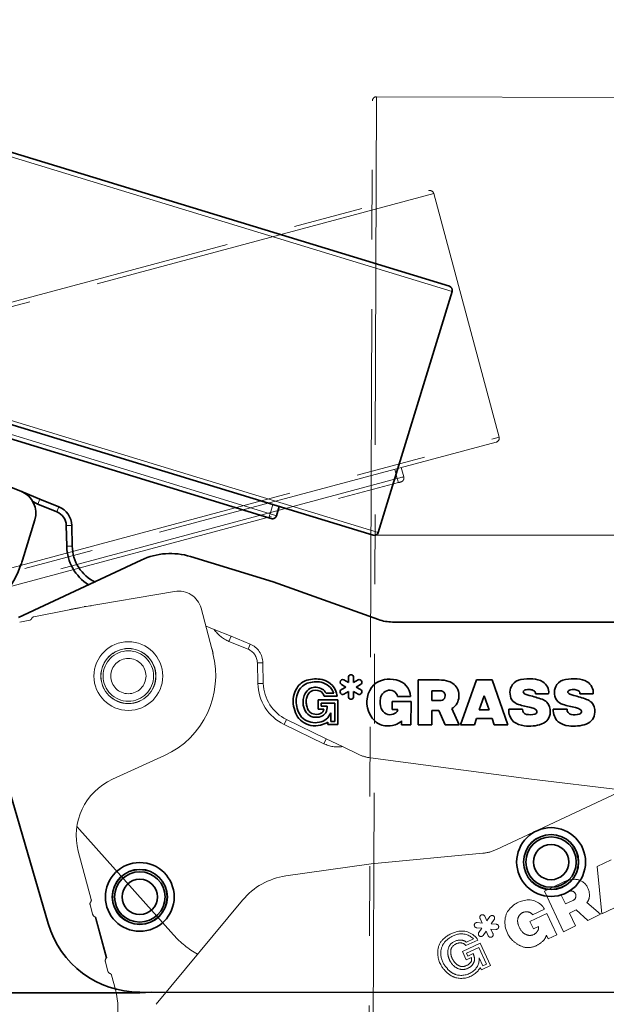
# Model space of a CAD drawing. Header units: millimetres. Extents: x 0 to 594, y 0 to 420.
# Tile 26 of 30: x 463 to 474, y 206 to 224. Entities that reach past the tile are written whole.
import ezdxf

# ---------------------------------------------------------------- set-up
doc = ezdxf.new("R2010")
doc.units = ezdxf.units.MM
doc.linetypes.add('SLD-Durchgehend', pattern=[0])
doc.linetypes.add('SLD-Phantom', pattern=[12.7, 6.35, -1.27, 1.27, -1.27, 1.27, -1.27])
doc.styles.add('SLDTEXTSTYLE1', font='GOTHIC.TTF', dxfattribs={"width": 0.913})
doc.dimstyles.new('SLDDIMSTYLE8', dxfattribs={"dimtxt": 3.439583, "dimasz": 2.5, "dimexe": 0, "dimexo": 0.0625, "dimgap": 0.859896, "dimtad": 1, "dimdec": 4, "dimlfac": 4, "dimzin": 12, "dimdsep": 46, "dimtxsty": 'SLDTEXTSTYLE1', "dimsah": 1, "dimcen": 0.09, "dimazin": 3, "dimtfac": 1, "dimtofl": 0, "dimtmove": 0, "dimatfit": 3, "dimfxl": 1, "dimfrac": 2, "dimtolj": 1, "dimtzin": 12, "dimarcsym": 0})
doc.dimstyles.new('SLDDIMSTYLE9', dxfattribs={"dimtxt": 3.439583, "dimasz": 2.5, "dimexe": 0, "dimexo": 0.0625, "dimgap": 0.859896, "dimtad": 0, "dimtih": 1, "dimtoh": 1, "dimdec": 0, "dimlfac": 4, "dimrnd": 1e-09, "dimzin": 12, "dimdsep": 46, "dimtxsty": 'SLDTEXTSTYLE1', "dimsah": 1, "dimcen": 0.09, "dimadec": 0, "dimazin": 3, "dimtfac": 1, "dimtmove": 0, "dimatfit": 0, "dimfxl": 1, "dimfrac": 2, "dimtolj": 1, "dimtzin": 12, "dimarcsym": 0})

# ---------------------------------------------------------------- blocks, each defined once
blk = doc.blocks.new('_D_31')
at = {"color": 150, "linetype": 'SLD-Durchgehend', "lineweight": 18}
for centre, radius, start, end in [((475.102, 213.118), 62.537, 163, 270), ((427.681, 176.671), 6.11, 100.2754, 153.4055), ((426.798, 177.848), 6.11, 280.2754, 333.4055)]:
    blk.add_arc(centre, radius, start, end, dxfattribs=at)
for points in [[(415.297, 231.402), (414.316, 229.082), (414.912, 228.912)], [(475.102, 150.58), (472.609, 150.94), (472.596, 150.32)]]:
    blk.add_solid(points, dxfattribs=at)
at = {"color": 150, "linetype": 'SLD-Durchgehend', "lineweight": 18, "insert": (425.733, 182.04), "char_height": 3.4396, "attachment_point": 1, "rotation": 306.8404, "style": 'SLDTEXTSTYLE1'}
blk.add_mtext('107°', dxfattribs=at)
blk = doc.blocks.new('_D_32')
at = {"color": 150, "linetype": 'SLD-Durchgehend', "lineweight": 0}
for p, q in [((535.212, 226.447), (493.823, 226.447)), ((493.823, 226.447), (493.823, 218.398)), ((493.823, 218.398), (493.823, 214.644)), ((469.856, 214.644), (494.823, 214.644)), ((493.823, 214.644), (493.823, 212.144))]:
    blk.add_line(p, q, dxfattribs=at)
at = {"color": 150, "linetype": 'SLD-Durchgehend', "lineweight": 18}
for points in [[(493.823, 218.398), (494.133, 220.898), (493.513, 220.898)], [(493.823, 214.644), (493.513, 212.144), (494.133, 212.144)]]:
    blk.add_solid(points, dxfattribs=at)
at = {"color": 150, "linetype": 'SLD-Durchgehend', "lineweight": 18, "attachment_point": 1, "style": 'SLDTEXTSTYLE1'}
for s, insert, char_height in [('Einsprung = ', (493.823, 230.84), 3.43958), ('15', (520.263, 230.84), 3.4396), (' mm', (525.346, 230.84), 3.4396)]:
    blk.add_mtext(s, dxfattribs=dict(at, insert=insert, char_height=char_height))

msp = doc.modelspace()

# ---------------------------------------------------------------- linework, layer by layer
at = {"color": 7, "linetype": 'SLD-Durchgehend', "lineweight": 35}
for p, q in [((388.666679, 244.432344), (471.243596, 219.186052)), ((469.854831, 214.643604), (387.277913, 239.889901)), ((469.948482, 214.6934), (471.293391, 219.092402)), ((459.585139, 217.521943), (467.952805, 214.963689)), ((463.443167, 215.442426), (461.825876, 216.102689)), ((463.449184, 215.439915), (463.473618, 215.429939)), ((463.780671, 215.304568), (463.473618, 215.429939)), ((463.742871, 215.211987), (464.090046, 215.070232)), ((463.780671, 215.304568), (464.127847, 215.162813)), ((468.09338, 215.000506), (468.141263, 215.167496)), ((463.464643, 214.190985), (463.68896, 214.924696)), ((464.261028, 214.821625), (464.269246, 214.444201)), ((464.361005, 214.8238), (464.369223, 214.446376)), ((468.030542, 213.794983), (466.5258, 214.256379)), ((465.627634, 214.192569), (463.391809, 213.141687)), ((463.438447, 214.111316), (463.431814, 214.113343)), ((469.953023, 213.106144), (468.030542, 213.794983)), ((474.800666, 213.058419), (470.205389, 213.062189)), ((469.274736, 211.92307), (469.355219, 211.876515)), ((469.402882, 211.958952), (469.32242, 212.005499)), ((469.402958, 212.051913), (469.402882, 211.958952)), ((469.498098, 211.958851), (469.498174, 212.051834)), ((469.578646, 212.005272), (469.498098, 211.958851)), ((469.545647, 211.876358), (469.626188, 211.922768)), ((470.675756, 212.005916), (470.675084, 211.186803)), ((471.055985, 212.005603), (470.675756, 212.005916)), ((471.738599, 212.005045), (471.448997, 211.186166)), ((472.022786, 212.00481), (471.738599, 212.005045)), ((472.311081, 211.185458), (472.022786, 212.00481)), ((468.99607, 211.762916), (469.135532, 211.7628)), ((469.355219, 211.876515), (469.274658, 211.830086)), ((469.322194, 211.747597), (469.402747, 211.794014)), ((469.402747, 211.794014), (469.40267, 211.701057)), ((469.497886, 211.700979), (469.497963, 211.79394)), ((469.497963, 211.79394), (469.578451, 211.747381)), ((469.62613, 211.8298), (469.545647, 211.876358)), ((470.922662, 211.809441), (470.922515, 211.630064)), ((471.078239, 211.80931), (470.922662, 211.809441)), ((472.812148, 211.753293), (473.052644, 211.753096)), ((473.623678, 211.752626), (473.864174, 211.752429)), ((462.731469, 211.677569), (463.933133, 207.561097)), ((468.854269, 211.64076), (468.854131, 211.471546)), ((469.212406, 211.640465), (468.854269, 211.64076)), ((468.908328, 211.584765), (468.90828, 211.526114)), ((469.155975, 211.58456), (468.908328, 211.584765)), ((468.959273, 211.712535), (469.199532, 211.712337)), ((469.155699, 211.249016), (469.155975, 211.58456)), ((469.212039, 211.193047), (469.212406, 211.640465)), ((470.201412, 211.61431), (470.201289, 211.465358)), ((470.544312, 211.614027), (470.201412, 211.61431)), ((470.299444, 211.706381), (470.536461, 211.706325)), ((470.543961, 211.186908), (470.544312, 211.614027)), ((470.922515, 211.630064), (471.069938, 211.629941)), ((471.876399, 211.717709), (471.784841, 211.461339)), ((471.967479, 211.46119), (471.876399, 211.717709)), ((468.854131, 211.471546), (468.956212, 211.471464)), ((468.90828, 211.526114), (469.015953, 211.526025)), ((469.080967, 211.406581), (469.080838, 211.249075)), ((470.201289, 211.465358), (470.303512, 211.465381)), ((470.921449, 211.186602), (470.921796, 211.447425)), ((470.921796, 211.447425), (471.053195, 211.447317)), ((471.053195, 211.447317), (471.164505, 211.186401)), ((471.424439, 211.186189), (471.289343, 211.486484)), ((471.784841, 211.461339), (471.967479, 211.46119)), ((472.576199, 211.471442), (472.325084, 211.471646)), ((473.387729, 211.470775), (473.136614, 211.47098)), ((469.026479, 211.238164), (469.026443, 211.1932)), ((469.080838, 211.249075), (469.155699, 211.249016)), ((470.371132, 211.261708), (470.370986, 211.187049)), ((471.700454, 211.185961), (471.73802, 211.300413)), ((471.73802, 211.300413), (472.022208, 211.300179)), ((472.022208, 211.300179), (472.059586, 211.185667)), ((469.026443, 211.1932), (469.212039, 211.193047)), ((470.370986, 211.187049), (470.543961, 211.186908)), ((470.675084, 211.186803), (470.921449, 211.186602)), ((471.164505, 211.186401), (471.424439, 211.186189)), ((471.448997, 211.186166), (471.700454, 211.185961)), ((472.059586, 211.185667), (472.311081, 211.185458)), ((461.05998, 206.297784), (465.601398, 206.29806)), ((465.599866, 206.310277), (474.901923, 206.302642)), ((465.601398, 206.29806), (465.806294, 206.310108))]:
    msp.add_line(p, q, dxfattribs=at)
at = {"color": 7, "linetype": 'SLD-Durchgehend', "lineweight": 18}
for p, q in [((471.293391, 219.092402), (388.573033, 244.382552)), ((387.228121, 239.983551), (469.948482, 214.6934)), ((467.975116, 215.036664), (459.607449, 217.594917)), ((463.742871, 215.211987), (463.780671, 215.304568)), ((464.090046, 215.070232), (464.127847, 215.162813)), ((468.025898, 215.202763), (467.975116, 215.036664)), ((464.261028, 214.821625), (464.361005, 214.8238)), ((464.269246, 214.444201), (464.369223, 214.446376))]:
    msp.add_line(p, q, dxfattribs=at)
at = {"color": 7, "linetype": 'SLD-Phantom', "lineweight": 18}
for p, q in [((469.539444, 136.219236), (469.840862, 222.568709)), ((469.916123, 222.643449), (469.614182, 136.143974)), ((474.516096, 222.62739), (469.916123, 222.643449)), ((387.459365, 198.580376), (470.867062, 220.929402)), ((470.958917, 220.876369), (387.406331, 198.488522)), ((472.149485, 216.433111), (470.958917, 220.876369)), ((388.596904, 194.045262), (472.149485, 216.433111)), ((472.096452, 216.341253), (388.688755, 193.99223)), ((470.413527, 215.710498), (470.365644, 215.877484)), ((470.249119, 215.846262), (470.294073, 215.67849)), ((470.294073, 215.67849), (461.842222, 213.413823)), ((461.861973, 213.340114), (470.313824, 215.604782)), ((466.235742, 213.621031), (464.514315, 213.323932)), ((464.590821, 213.343296), (464.661797, 213.352054)), ((464.688524, 213.355351), (464.661797, 213.352054)), ((464.66314, 213.349614), (464.661797, 213.352054)), ((464.688524, 213.355351), (464.71525, 213.358648)), ((464.689204, 213.354114), (464.688524, 213.355351)), ((464.71525, 213.358648), (464.716034, 213.358744)), ((464.71525, 213.358648), (464.715269, 213.358614)), ((464.316768, 213.287103), (463.668931, 213.157333)), ((466.917116, 212.571129), (466.718541, 213.312219)), ((463.413152, 213.0602), (463.59588, 213.096804)), ((466.805198, 212.988816), (466.811863, 212.986089)), ((466.811863, 212.986089), (466.811449, 212.965484)), ((466.811863, 212.986089), (466.957325, 212.926614)), ((467.264319, 212.801095), (466.957325, 212.926614)), ((467.226473, 212.708532), (467.264319, 212.801095)), ((467.226473, 212.708532), (467.57358, 212.56661)), ((467.264319, 212.801095), (467.611426, 212.659172)), ((467.57358, 212.56661), (467.611426, 212.659172)), ((466.93712, 212.489683), (466.930421, 212.487887)), ((467.744442, 212.317917), (467.844419, 212.320048)), ((467.744442, 212.317917), (467.752477, 211.940489)), ((467.844419, 212.320048), (467.852454, 211.942616)), ((467.752477, 211.940489), (467.852454, 211.942616)), ((468.231665, 211.193635), (468.275268, 211.283631)), ((468.275268, 211.283631), (468.99886, 210.933044)), ((468.231665, 211.193635), (468.955257, 210.843052)), ((468.955257, 210.843052), (468.99886, 210.933044)), ((468.99886, 210.933044), (469.297335, 210.788432)), ((469.297335, 210.788432), (469.579185, 210.651874)), ((466.053241, 210.627999), (465.10156, 210.194293)), ((469.808254, 210.58325), (472.693731, 210.203161)), ((474.901923, 210.223313), (472.099797, 208.911366)), ((474.413326, 209.994554), (472.693731, 210.203161)), ((464.455082, 209.33441), (466.216, 207.35619)), ((464.481424, 208.879414), (464.716893, 208.00063)), ((471.852659, 208.843963), (469.819635, 208.650965)), ((474.194231, 208.726087), (473.936856, 208.605585)), ((469.819635, 208.650965), (468.261402, 208.429505)), ((473.936856, 208.605585), (474.02251, 207.741241)), ((473.318646, 208.316141), (472.974291, 208.154914)), ((472.974291, 208.154914), (473.321614, 207.413084)), ((473.422171, 208.14789), (473.281272, 208.081921)), ((467.475394, 207.990229), (465.897673, 206.089159)), ((473.281272, 208.081921), (473.357332, 207.919469)), ((473.357332, 207.919469), (473.490846, 207.981981)), ((464.695042, 207.908313), (464.742069, 207.732805)), ((472.760847, 207.723898), (472.975442, 207.824528)), ((473.434259, 207.753822), (473.553261, 207.809537)), ((473.553261, 207.809537), (473.764859, 207.620611)), ((474.000269, 207.730827), (473.75041, 207.945302)), ((474.02251, 207.741241), (474.250242, 207.847865)), ((464.990404, 206.931574), (464.789456, 207.681527)), ((464.803327, 207.678055), (465.000682, 206.941515)), ((471.802485, 207.655915), (471.841903, 207.571724)), ((471.928144, 207.612078), (471.888717, 207.696288)), ((471.981348, 207.688316), (471.928144, 207.612078)), ((472.006231, 207.557596), (472.059431, 207.633821)), ((473.021755, 207.744304), (472.711207, 207.598905)), ((473.202864, 207.357482), (473.021755, 207.744304)), ((473.544735, 207.517549), (473.434259, 207.753822)), ((473.764859, 207.620611), (474.000269, 207.730827)), ((471.741132, 207.484809), (471.83377, 207.476848)), ((471.841903, 207.571724), (471.749288, 207.579687)), ((471.83377, 207.476848), (471.780558, 207.400599)), ((472.037488, 207.378538), (471.99807, 207.462726)), ((471.99807, 207.462726), (472.090714, 207.454765)), ((472.098869, 207.549629), (472.006231, 207.557596)), ((472.711207, 207.598905), (472.774365, 207.464011)), ((472.774365, 207.464011), (472.866898, 207.50745)), ((473.321614, 207.413084), (473.544735, 207.517549)), ((471.544971, 207.160213), (471.762562, 207.262089)), ((471.556884, 207.221453), (471.683187, 207.280589)), ((471.858631, 207.346111), (471.911839, 207.422349)), ((471.911839, 207.422349), (471.951255, 207.338163)), ((473.014627, 207.351788), (473.046207, 207.284137)), ((473.046207, 207.284137), (473.202864, 207.357482)), ((471.804747, 207.20249), (471.4804, 207.050632)), ((471.777405, 207.12791), (471.553123, 207.022901)), ((471.919684, 206.824023), (471.777405, 207.12791)), ((471.994462, 206.797286), (471.804747, 207.20249)), ((471.4804, 207.050632), (471.552149, 206.897385)), ((471.552149, 206.897385), (471.644599, 206.940669)), ((471.553123, 207.022901), (471.577992, 206.969786)), ((471.577992, 206.969786), (471.675507, 207.015441)), ((471.785101, 206.934921), (471.851886, 206.792279)), ((464.975006, 206.863472), (465.022033, 206.687964)), ((471.807311, 206.759309), (471.826376, 206.718588)), ((471.826376, 206.718588), (471.994462, 206.797286)), ((471.851886, 206.792279), (471.919684, 206.824023)), ((465.087116, 206.61894), (465.156803, 206.358866))]:
    msp.add_line(p, q, dxfattribs=at)
at = {"color": 7, "linetype": 'SLD-Phantom', "lineweight": 18, "flags": 128}
for points in [[(470.413527, 215.710498), (470.411232, 215.709883), (470.404434, 215.708061), (470.393396, 215.705104), (470.37854, 215.701121), (470.360438, 215.696271), (470.339787, 215.690739), (470.317378, 215.684734), (470.294073, 215.67849)], [(470.294073, 215.67849), (470.297908, 215.664178), (470.301605, 215.650379), (470.30502, 215.637639), (470.308018, 215.626448), (470.310481, 215.617254), (470.312313, 215.610418), (470.313442, 215.606205), (470.313824, 215.604782)], [(470.313824, 215.604782), (470.322997, 215.60724), (470.331818, 215.609602), (470.339947, 215.611781), (470.347072, 215.613689), (470.35292, 215.615257), (470.357265, 215.616419), (470.359941, 215.617138), (470.360844, 215.61738)]]:
    msp.add_lwpolyline(points, dxfattribs=at)
at = {"color": 7, "linetype": 'SLD-Durchgehend', "lineweight": 18, "flags": 128}
for points in [[(467.975116, 215.036664), (467.970784, 215.022496), (467.966607, 215.008836), (467.96275, 214.996218), (467.959363, 214.985139), (467.956581, 214.976038), (467.954511, 214.969269), (467.953236, 214.965097), (467.952805, 214.963689)], [(468.09338, 215.000506), (468.091107, 215.001203), (468.084378, 215.003259), (468.073449, 215.0066), (468.058741, 215.011097), (468.04082, 215.016577), (468.020373, 215.022828), (467.998188, 215.029608), (467.975116, 215.036664)]]:
    msp.add_lwpolyline(points, dxfattribs=at)
at = {"color": 7, "linetype": 'SLD-Durchgehend', "lineweight": 35, "flags": 128}
msp.add_lwpolyline([(467.952805, 214.963689), (467.961887, 214.960914), (467.97062, 214.958242), (467.978668, 214.95578), (467.985723, 214.953623), (467.991512, 214.951854), (467.995814, 214.950539), (467.998463, 214.94973), (467.999357, 214.949455)], dxfattribs=at)
at = {"color": 7, "linetype": 'SLD-Phantom', "lineweight": 18}
for radius in [0.6275, 0.5025, 0.5, 0.459808, 0.321676]:
    msp.add_circle((465.393337, 212.076026), radius, dxfattribs=at)
at = {"color": 7, "linetype": 'SLD-Durchgehend', "lineweight": 35}
for centre, radius in [((473.096893, 208.683651), 0.6275), ((473.096893, 208.683651), 0.5025), ((473.096893, 208.683651), 0.5), ((473.096893, 208.683651), 0.459808), ((473.096893, 208.683651), 0.321676), ((465.601292, 208.048059), 0.6275), ((465.601292, 208.048059), 0.5025), ((465.601292, 208.048059), 0.5), ((465.601292, 208.048059), 0.459808), ((465.601292, 208.048059), 0.321676)]:
    msp.add_circle(centre, radius, dxfattribs=at)
at = {"color": 7, "linetype": 'SLD-Phantom', "lineweight": 18}
for centre, radius, start, end in [((469.915862, 222.568449), 0.075, 89.8, 179.8), ((470.886473, 220.856957), 0.075, 15, 105), ((472.077041, 216.413698), 0.075, 285, 15), ((470.341433, 215.689824), 0.075, 285, 16), ((466.308023, 213.202221), 0.425, 15, 99.7921588), ((465.789875, 205.933196), 7.5, 99.7921588, 101.3273575), ((463.586059, 213.14583), 0.05, 281.3273575, 337.9603797), ((463.678752, 213.108305), 0.05, 101.3273575, 157.9603797), ((467.453547, 213.263903), 0.6, 214.2045482, 247.761858), ((467.469504, 212.312066), 0.375, 1.2195804, 67.761858), ((465.393337, 212.076026), 1.591306, 294.5, 15), ((464.985265, 212.05349), 2, 12.5972119, 15), ((467.469504, 212.312066), 0.275, 1.2195804, 67.761858), ((468.602284, 211.958581), 0.85, 181.2195804, 244.1496125), ((468.602284, 211.958581), 0.75, 181.2195804, 244.1496125), ((469.216871, 211.383014), 0.6, 244.1496125, 277.7069222), ((469.906202, 211.326827), 0.75, 244.1496125, 262.495892), ((465.56809, 209.170586), 1.125, 114.5, 195), ((471.78178, 209.590605), 0.75, 275.4228943, 295.0888396), ((468.437287, 207.191941), 1.25, 98.0888329, 140.3103098), ((473.568606, 207.782263), 0.589496, 97.5838098, 115.0888396), ((473.525875, 208.103212), 0.265715, 48.849104, 97.5838098), ((473.460279, 208.066496), 0.089874, 289.8831378, 115.0888396), ((473.554897, 208.136421), 0.221611, 38.758962, 48.849104), ((473.487663, 208.082443), 0.307832, 351.6392848, 38.758962), ((464.668597, 207.987689), 0.05, 318.3670606, 15), ((472.684729, 207.541007), 0.448264, 99.644339, 154.8623008), ((472.690579, 207.66828), 0.324901, 28.7449029, 104.4270823), ((473.610144, 208.064442), 0.184035, 319.6556412, 351.6392848), ((464.743338, 207.921254), 0.05, 138.3670606, 195), ((464.814514, 207.752217), 0.075, 195, 250.4818278), ((464.814514, 207.752217), 0.075, 250.4818278, 261.4217636), ((471.845601, 207.676102), 0.047608, 25.0888396, 205.0888396), ((472.020389, 207.661068), 0.04761, 325.0888719, 145.0888719), ((472.719228, 207.586802), 0.463452, 161.816521, 225.8956649), ((472.712957, 207.61376), 0.225825, 178.8448888, 193.9204572), ((472.649024, 207.615357), 0.161873, 86.9701301, 178.9537536), ((472.650089, 207.63548), 0.141722, 38.6006128, 86.9701301), ((471.467711, 207.078561), 0.347303, 31.8997301, 103.4488882), ((471.745209, 207.532248), 0.047614, 85.0858554, 265.0877435), ((472.094792, 207.502197), 0.047608, 265.0868022, 85.0868022), ((472.829335, 207.642605), 0.345724, 193.9204572, 224.7734527), ((472.67631, 207.54079), 0.208938, 315.0729883, 330.9972289), ((472.78058, 207.482986), 0.089718, 330.9972289, 15.822815), ((467.504472, 208.503126), 1.725, 221.6739646, 240.5003488), ((471.355464, 207.046258), 0.322901, 132.0230001, 172.6783828), ((471.518774, 206.86503), 0.566855, 103.4488882, 132.0230001), ((471.526051, 206.874241), 0.509925, 105.4709384, 134.1605289), ((471.439813, 207.019188), 0.242026, 84.6560724, 139.7363641), ((471.459615, 207.057912), 0.315546, 44.8848895, 102.739896), ((471.43117, 207.049231), 0.213224, 53.8723651, 81.5903989), ((471.819595, 207.373355), 0.047603, 145.0899266, 325.0878225), ((471.994371, 207.35835), 0.047608, 205.0888396, 25.0888396), ((472.760362, 207.629242), 0.522555, 225.8956649, 247.0285297), ((472.710882, 207.525084), 0.178864, 224.7734527, 270.1670369), ((472.710937, 207.506252), 0.160032, 270.1670369, 315.0729883), ((472.759872, 207.432348), 0.26719, 312.3185219, 342.4518861), ((471.491814, 207.028739), 0.460372, 172.6783828, 216.0914307), ((471.433468, 207.010343), 0.348945, 138.828828, 172.6632602), ((471.463481, 207.03881), 0.24925, 146.7118716, 179.2721509), ((471.390116, 207.059821), 0.122324, 144.3615334, 181.4293165), ((471.443777, 207.02135), 0.188351, 90.9193583, 144.3615334), ((471.442843, 207.079554), 0.130138, 38.3006721, 90.9193583), ((472.678413, 207.435916), 0.312577, 247.0285297, 288.6969717), ((472.632149, 207.572622), 0.4569, 288.6969717, 312.3185219), ((465.047451, 206.882883), 0.075, 139.5181722, 195), ((465.047451, 206.882883), 0.075, 128.5782364, 139.5181722), ((471.486306, 207.028135), 0.399822, 176.1611367, 214.5064919), ((471.500757, 207.0364), 0.28656, 178.8848696, 199.068298), ((471.586735, 207.053563), 0.373616, 197.2481301, 213.166945), ((471.790706, 207.069817), 0.523038, 181.4293165, 189.523178), ((471.55548, 207.048638), 0.288115, 193.1110685, 210.6876594), ((471.617336, 207.085347), 0.360043, 210.6876594, 222.44313), ((471.551724, 206.910182), 0.097751, 317.3316556, 18.17271), ((471.521537, 206.921237), 0.181698, 316.7571303, 352.5102772), ((471.517226, 206.910725), 0.268966, 304.9356258, 5.1612921), ((471.455603, 206.904758), 0.246188, 358.322809, 26.7171967), ((471.613737, 207.117618), 0.611252, 216.0914307, 231.8439115), ((471.755043, 207.228725), 0.735029, 215.5245031, 226.5176268), ((471.549993, 207.036078), 0.333339, 214.1061741, 239.8683919), ((471.51637, 206.993013), 0.223223, 222.44313, 243.7424433), ((471.485877, 206.960189), 0.236158, 244.0832738, 279.8473674), ((471.481263, 206.921847), 0.143869, 243.7424433, 279.0520536), ((471.471313, 206.984301), 0.207111, 279.0520536, 317.3316556), ((471.460174, 207.00157), 0.281916, 283.5585759, 313.4060031), ((471.452468, 206.973873), 0.41467, 309.0435172, 328.8397452), ((465.07033, 206.700905), 0.05, 195, 251.6329394), ((465.038819, 206.606), 0.05, 15, 71.6329394), ((471.449324, 206.908358), 0.345129, 231.8439115, 258.4947414), ((471.476597, 206.960068), 0.348911, 229.3375329, 252.5091385), ((471.456309, 206.968958), 0.351981, 256.0963138, 307.6375564), ((471.460615, 206.963828), 0.401736, 258.4947414, 309.0435172), ((463.804506, 205.996519), 1.4, 264.5, 15)]:
    msp.add_arc(centre, radius, start, end, dxfattribs=at)
at = {"color": 7, "linetype": 'SLD-Durchgehend', "lineweight": 35}
for centre, radius, start, end in [((471.221669, 219.114329), 0.075, 343, 73), ((463.282531, 215.048953), 0.425, 343, 67.7921588), ((463.969676, 215.767469), 0.6, 238.0830648, 247.7895526), ((463.986093, 214.815638), 0.375, 1.247275, 67.7895526), ((463.986093, 214.815638), 0.275, 1.247275, 67.7895526), ((468.021285, 215.021179), 0.075, 253, 344), ((469.876759, 214.715327), 0.075, 253, 343), ((465.119044, 214.462702), 0.85, 181.247275, 238.0036607), ((465.119044, 214.462702), 0.75, 181.247275, 244.1773071), ((466.159354, 213.061298), 1.25, 72.952974, 115.1744509), ((461.91004, 214.578595), 1.591306, 262.5, 343), ((461.552033, 214.775729), 2, 340.5972119, 343), ((470.206005, 213.812189), 0.75, 250.2870354, 269.9529807), ((469.450566, 212.051874), 0.047608, 359.9529807, 179.9529807), ((468.739307, 211.689868), 0.322901, 106.8871412, 147.542524), ((468.794669, 211.62422), 0.348945, 113.6929692, 147.5274014), ((468.810173, 211.456433), 0.566855, 78.3130293, 106.8871412), ((468.820674, 211.461681), 0.509925, 80.3350796, 109.02467), ((468.838546, 211.656179), 0.315546, 19.7490306, 77.6040371), ((468.854646, 211.671433), 0.347303, 6.7638712, 78.3130293), ((469.298577, 211.964286), 0.047614, 59.9499965, 239.9518847), ((469.602417, 211.96402), 0.04761, 299.953013, 119.953013), ((470.203532, 211.599943), 0.463452, 136.6806621, 200.7598061), ((470.152847, 211.573139), 0.448264, 74.5084801, 129.726442), ((470.212205, 211.685875), 0.324901, 3.609044, 79.2912235), ((471.055502, 211.416107), 0.589496, 72.4479509, 89.9529807), ((471.153145, 211.724814), 0.265715, 23.7132451, 72.4479509), ((472.612769, 211.773994), 0.265798, 146.4851465, 210.0741904), ((472.58484, 211.772778), 0.243739, 98.9930252, 142.6189502), ((472.692979, 211.221908), 0.805007, 85.0975595, 100.4665733), ((472.758663, 211.665209), 0.358775, 58.6441686, 89.5029978), ((472.817478, 211.773203), 0.236024, 355.112993, 57.194932), ((473.424298, 211.773328), 0.265798, 146.4851465, 210.0741904), ((473.39637, 211.772112), 0.243739, 98.9930252, 142.6189502), ((473.504509, 211.221242), 0.805007, 85.0975595, 100.4665733), ((473.570193, 211.664543), 0.358775, 58.6441686, 89.5029978), ((473.629008, 211.772537), 0.236024, 355.112993, 57.194932), ((468.855304, 211.616091), 0.460372, 147.542524, 190.9555718), ((468.85006, 211.617884), 0.399822, 151.0252778, 189.3706331), ((468.866654, 211.619228), 0.28656, 153.7490108, 173.9324391), ((468.833932, 211.637243), 0.24925, 121.5760128, 154.136292), ((469.14334, 211.52632), 0.523038, 156.2934576, 164.3873192), ((468.776439, 211.687428), 0.122324, 119.2256746, 156.2934576), ((468.80417, 211.629533), 0.242026, 59.5202135, 114.6005052), ((468.808677, 211.629806), 0.188351, 65.7834994, 119.2256746), ((468.832555, 211.682896), 0.130138, 13.1648133, 65.7834994), ((468.809107, 211.660402), 0.213224, 28.7365063, 56.4545401), ((469.298427, 211.788843), 0.047603, 119.9540677, 299.9519636), ((469.60229, 211.78859), 0.047608, 239.9509433, 59.9509433), ((470.152106, 211.655614), 0.161873, 61.8342712, 153.8178947), ((470.161617, 211.673379), 0.141722, 13.4647539, 61.8342712), ((471.078166, 211.719438), 0.089874, 264.7472789, 89.9529807), ((471.10973, 211.722243), 0.307832, 326.503426, 13.6231031), ((471.193526, 211.742551), 0.221611, 13.6231031, 23.7132451), ((472.618119, 211.788429), 0.027412, 150.2919611, 206.6035868), ((472.663437, 211.82657), 0.086125, 215.8302588, 245.1553578), ((472.639626, 211.769541), 0.055749, 109.561446, 144.3748226), ((472.689744, 211.567513), 0.263688, 84.2628304, 105.1206456), ((472.774468, 212.066372), 0.350385, 245.1553578, 257.372395), ((472.707249, 211.684828), 0.145322, 56.171592, 86.5066387), ((472.749159, 211.756004), 0.063047, 357.5351786, 51.7972787), ((473.429649, 211.787763), 0.027412, 150.2919611, 206.6035868), ((473.474966, 211.825904), 0.086125, 215.8302588, 245.1553578), ((473.451156, 211.768875), 0.055749, 109.561446, 144.3748226), ((473.501274, 211.566847), 0.263688, 84.2628304, 105.1206456), ((473.585998, 212.065707), 0.350385, 245.1553578, 257.372395), ((473.518779, 211.684162), 0.145322, 56.171592, 86.5066387), ((473.560689, 211.755338), 0.063047, 357.5351786, 51.7972787), ((468.95178, 211.598245), 0.373616, 172.1122713, 188.0310861), ((468.921393, 211.607062), 0.288115, 167.9752097, 185.5518005), ((468.992984, 211.614021), 0.360043, 185.5518005, 197.3072711), ((469.450278, 211.701019), 0.047608, 179.9529807, 359.9529807), ((470.326916, 211.603692), 0.345724, 168.7845984, 199.6375939), ((470.209306, 211.627012), 0.225825, 153.7090299, 168.7845984), ((472.589542, 211.812294), 0.26865, 219.6701074, 251.2014842), ((473.195926, 213.864466), 2.408337, 253.2778137, 258.8473092), ((471.970374, 208.923824), 2.893584, 70.5558941, 75.4386476), ((472.826784, 211.380862), 0.291774, 48.6158635, 68.5229481), ((472.849003, 211.439242), 0.234311, 354.4524533, 43.2469943), ((473.401072, 211.811628), 0.26865, 219.6701074, 251.2014842), ((474.007456, 213.8638), 2.408337, 253.2778137, 258.8473092), ((472.781904, 208.923158), 2.893584, 70.5558941, 75.4386476), ((473.638314, 211.380196), 0.291774, 48.6158635, 68.5229481), ((473.660533, 211.438576), 0.234311, 354.4524533, 43.2469943), ((469.003434, 211.644765), 0.611252, 190.9555718, 206.7080526), ((469.178553, 211.685328), 0.735029, 190.3886443, 201.381768), ((468.812359, 211.560387), 0.348911, 204.2016741, 227.3732796), ((468.911091, 211.598022), 0.333339, 188.9703152, 214.732533), ((468.820812, 211.556554), 0.236158, 218.9474149, 254.7115086), ((468.862359, 211.573317), 0.223223, 197.3072711, 218.6065845), ((468.800348, 211.523803), 0.143869, 218.6065845, 253.9161948), ((468.817868, 211.584569), 0.207111, 253.9161948, 292.1957967), ((468.828181, 211.498458), 0.268966, 279.7997669, 340.0254332), ((468.859181, 211.483313), 0.097751, 292.1957967, 353.0368511), ((468.836549, 211.506143), 0.181698, 291.6212714, 327.3744183), ((468.769859, 211.519232), 0.246188, 333.1869501, 1.5813378), ((470.258798, 211.620892), 0.522555, 200.7598061, 221.8926708), ((470.16976, 211.547616), 0.178864, 199.6375939, 245.0311781), ((470.161811, 211.530543), 0.160032, 245.0311781, 289.9371294), ((470.145134, 211.576519), 0.208938, 289.9371294, 305.86137), ((470.214977, 211.479898), 0.089718, 305.86137, 350.6869562), ((471.212967, 211.653922), 0.184035, 294.5197824, 326.503426), ((472.615918, 211.454703), 0.291328, 176.665711, 226.2761425), ((472.666751, 211.466841), 0.090669, 177.0920444, 259.7874881), ((472.720877, 211.720879), 0.350374, 258.4419909, 282.735575), ((472.65511, 211.183986), 0.326354, 62.844352, 76.7167308), ((472.788669, 211.429031), 0.050793, 280.7206815, 8.1355385), ((472.777186, 211.414758), 0.065387, 19.1607794, 65.7315755), ((472.853933, 211.417878), 0.228288, 288.8658696, 359.6770603), ((473.427448, 211.454037), 0.291328, 176.665711, 226.2761425), ((473.478281, 211.466175), 0.090669, 177.0920444, 259.7874881), ((473.532407, 211.720213), 0.350374, 258.4419909, 282.735575), ((473.46664, 211.18332), 0.326354, 62.844352, 76.7167308), ((473.600199, 211.428365), 0.050793, 280.7206815, 8.1355385), ((473.588716, 211.414092), 0.065387, 19.1607794, 65.7315755), ((473.665462, 211.417212), 0.228288, 288.8658696, 359.6770603), ((468.765704, 211.525158), 0.345129, 206.7080526, 233.3588825), ((468.799488, 211.570579), 0.401736, 233.3588825, 283.9076584), ((468.797768, 211.577052), 0.351981, 230.960455, 282.5016975), ((468.815119, 211.604934), 0.281916, 258.422717, 288.2701442), ((468.796379, 211.583133), 0.41467, 283.9076584, 303.7038863), ((470.102491, 211.480682), 0.312577, 221.8926708, 263.5611128), ((470.17472, 211.442852), 0.26719, 287.182663, 317.3160272), ((472.635099, 211.530168), 0.361159, 232.3634283, 265.4581245), ((472.704329, 211.822178), 0.659333, 261.4672035, 289.8074289), ((473.446629, 211.529502), 0.361159, 232.3634283, 265.4581245), ((473.515859, 211.821512), 0.659333, 261.4672035, 289.8074289), ((470.118676, 211.624095), 0.4569, 263.5611128, 287.182663), ((465.601292, 208.048059), 1.737782, 196.2733606, 269.952974)]:
    msp.add_arc(centre, radius, start, end, dxfattribs=at)

# ---------------------------------------------------------------- dimensions: what is measured, and where the dimension line sits
at = {"color": 150, "linetype": 'SLD-Durchgehend', "lineweight": 18}
dim = msp.add_angular_dim_2l(base=(424.017041, 181.56075), line1=((469.948482, 214.693399), (387.22812, 239.983551)), line2=((475.101923, 180.273119), (475.101923, 135.648119)), text='(<>)', dimstyle='SLDDIMSTYLE8', dxfattribs=at)
dim.commit()
dim.dimension.update_dxf_attribs({"geometry": '_D_31', "text_midpoint": (425.052637, 175.621085), "dimtype": 162})
dim = msp.add_linear_dim(base=(493.82268, 214.643604), p1=(475.101923, 218.398119), p2=(469.854831, 214.643604), angle=90, text='Einsprung = <> mm', dimstyle='SLDDIMSTYLE9', dxfattribs=at)
dim.commit()
dim.dimension.update_dxf_attribs({"geometry": '_D_32', "text_midpoint": (493.82268, 229.179368), "dimtype": 160})

doc.saveas('drawing.dxf')
